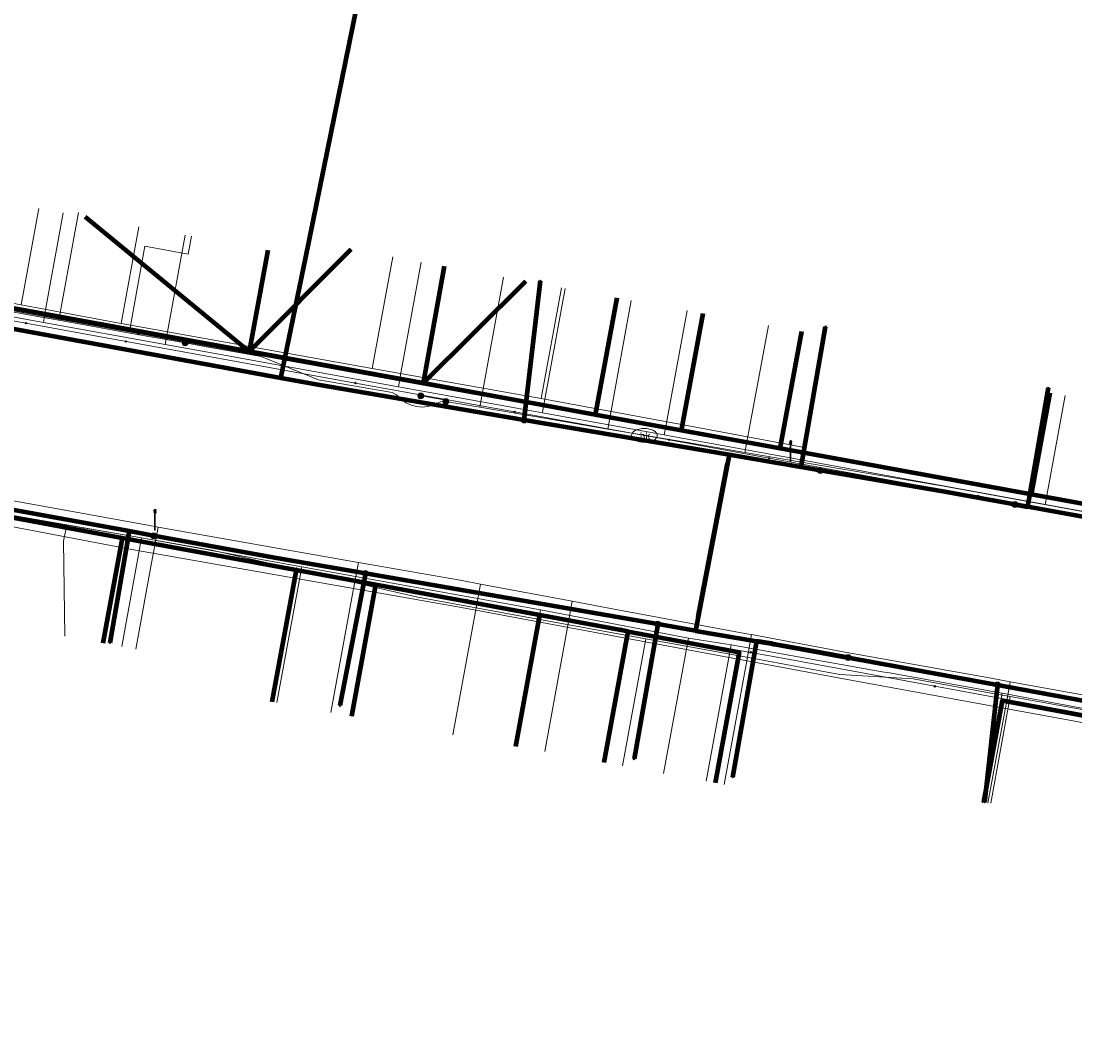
# Model space of a CAD drawing. Extents: x 152558 to 154479, y 462974 to 463683.
# Tile 47 of 256: x 152971 to 153012, y 463283 to 463322. Entities that reach past the tile are written whole.
import ezdxf
from ezdxf.enums import TextEntityAlignment as Align
from ezdxf.lldxf.tags import DXFTag

# ---------------------------------------------------------------- set-up
doc = ezdxf.new("R2010")
doc.units = 0
doc.header["$LTSCALE"] = 0.2
doc.layers.get('0').update_dxf_attribs({"linetype": 'CONTINUOUS'})
for name, color, linetype, lineweight in [('B-RO-KL-DATA_COAXIAAL_17_ZIGGO BV-G', 90, 'KL-DATA-N', 18), ('B-RO-KL-DATA_COAXIAAL_7_ZIGGO BV-G', 90, 'KL-DATA-N', 18), ('B-RO-KL-DATA_HULPSTUK_KPN BV-S', 90, 'CONTINUOUS', 25), ('B-RO-KL-DATA_KABELBED_KPN BV-G', 90, 'CONTINUOUS', 100), ('B-RO-KL-DATA_KABELBED_ZIGGO BV-G', 90, 'CONTINUOUS', 100), ('B-RO-KL-DATA_MANTELBUIS_PVC_1_KPN BV-G', 90, 'CONTINUOUS', 100), ('B-RO-KL-DATA_REGGEFIBER OPERATOR BV-G', 90, 'KL-DATA-N', 18), ('B-RO-KL-ET_LS_400 V_STEDIN NETBEHEER BV-G', 190, 'KL-LS-N', 18), ('B-RO-KL-ET_LS_GEMEENTE AMERSFOORT-S', 190, 'CONTINUOUS', 25), ('B-RO-KL-ET_LS_HULPSTUK_STEDIN NETBEHEER BV-S', 190, 'CONTINUOUS', 25), ('B-RO-KL-GAS_LD_ASBESTCEMENT_124_0.1 BAR_STEDIN NETBEHEER BV-G', 50, 'KL-GAS-LD-N', 18), ('B-RO-KL-GAS_LD_KOPER_22_0.1 BAR_STEDIN NETBEHEER BV-G', 50, 'KL-GAS-LD-N', 18), ('B-RO-KL-GAS_LD_PE_32_0.1 BAR_STEDIN NETBEHEER BV-G', 50, 'KL-GAS-LD-N', 18), ('B-RO-KL-GAS_LD_PVC_63_0.1 BAR_STEDIN NETBEHEER BV-G', 50, 'KL-GAS-LD-N', 18), ('B-RO-KL-WATER_100_VITENS-G', 170, 'KL-WATER-N', 18), ('B-RO-KL-WATER_HULPSTUK_VITENS-S', 170, 'CONTINUOUS', 25), ('B-RO-KL-WATER_VITENS-S', 170, 'CONTINUOUS', 25)]:
    doc.layers.add(name, color=color, linetype=linetype, lineweight=lineweight)
doc.styles.add('NLCS-ISO', font='NLCS-ISO.ttf')
tags = doc.linetypes.add('KL-DATA-N', pattern='A,4,-1,[101,NLCS.SHX,S=0.5,R=0,X=0,Y=0],-1,4,-1,["D",Standard,S=1,R=0,X=-0.25,Y=-0.5],-1.5', length=12.5).pattern_tags.tags
tags[18] = DXFTag(74, 10)
tags = doc.linetypes.add('KL-GAS-LD-N', pattern='A,4,-1,[69,NLCS.SHX,S=0.5,R=0,X=0,Y=0],-1,4,-1,["L",Standard,S=1,R=0,X=0.25,Y=-0.5],-2', length=13).pattern_tags.tags
tags[18] = DXFTag(74, 10)
tags = doc.linetypes.add('KL-LS-N', pattern='A,4,-1,[103,NLCS.SHX,S=0.75,R=0,X=0,Y=0],-1,4,-1,["L",Standard,S=1,R=0,X=0,Y=-0.5],-2', length=13).pattern_tags.tags
tags[18] = DXFTag(74, 10)
doc.linetypes.add('KL-WATER-N', pattern='A,7,-0.5,[168,NLCS.SHX,S=0.75,R=0,X=0.75,Y=0],-2', length=9.5)

# ---------------------------------------------------------------- blocks, each defined once
blk = doc.blocks.new('SKL-WTB_HULP_MOF-SO')
at = {"linetype": 'ByBlock', "lineweight": 18}
h = blk.add_hatch(color=0, dxfattribs=at)
h.dxf.hatch_style = 1
h.paths.add_polyline_path([(-0.5625, 0, 1), (0.5625, 0, 1)])
at = {"color": 0, "linetype": 'ByBlock', "lineweight": 18}
blk.add_circle((0, 0), 0.5625, dxfattribs=at)
at = {"color": 0, "linetype": 'ByBlock', "lineweight": 18, "style": 'NLCS-ISO', "flags": 1}
for tag, p in [('TYPE', (1.5, 0)), ('OMSCHRIJVING', (1.5, -3)), ('LABEL', (1.5, -1.5))]:
    blk.add_attdef(tag, p, '', height=1, dxfattribs=at)
blk = doc.blocks.new('SKL-WATER_BRANDKRAAN_BRANDPUT-SO')
at = {"color": 0, "linetype": 'ByBlock', "lineweight": 18}
blk.add_ellipse((0, 0), major_axis=(2.5, 0), ratio=0.54, dxfattribs=at)
at = {"color": 0, "linetype": 'ByBlock', "lineweight": 18, "style": 'NLCS-ISO'}
blk.add_text('bk', height=1.5, dxfattribs=at).set_placement((0.16, 0), align=Align.MIDDLE_CENTER)
blk = doc.blocks.new('SKL-WTB_HULP_OVERIG-SO')
at = {"color": 0, "linetype": 'ByBlock', "lineweight": 18}
for points in [[(-0.14, 0.14), (0.14, -0.14)], [(0.14, 0.14), (-0.14, -0.14)]]:
    blk.add_lwpolyline(points, dxfattribs=at)
at = {"color": 0, "linetype": 'ByBlock', "lineweight": 18, "style": 'NLCS-ISO', "flags": 1}
for tag, p in [('TYPE', (1.5, 0)), ('OMSCHRIJVING', (1.5, -3)), ('LABEL', (1.5, -1.5))]:
    blk.add_attdef(tag, p, '', height=1, dxfattribs=at)
blk = doc.blocks.new('SKL-ET_LS_MAST-SO')
for p, q in [((-0.05, 2.07), (0.05, 2.07)), ((-0.05, -2), (0.05, -2))]:
    blk.add_line(p, q)
for points in [[(-0.05, -2), (-0.05, 2.07)], [(0.05, -2), (0.05, 2.07)], [(-0.18, 1.76), (-0.22, 1.76), (-0.22, 1.84), (-0.18, 1.84), (-0.18, 1.79)], [(-0.18, 1.49), (-0.22, 1.49), (-0.22, 1.57), (-0.18, 1.57), (-0.18, 1.52)], [(-0.18, 1.79), (-0.05, 1.79)], [(-0.18, 1.76), (-0.05, 1.76)], [(-0.18, 1.52), (-0.05, 1.52)], [(-0.18, 1.49), (-0.05, 1.49)], [(0.18, 1.92), (0.05, 1.92)], [(0.18, 1.89), (0.05, 1.89)], [(0.18, 1.66), (0.05, 1.66)], [(0.18, 1.63), (0.05, 1.63)], [(0.18, 1.39), (0.05, 1.39)], [(0.18, 1.36), (0.05, 1.36)], [(0.18, 1.89), (0.22, 1.89), (0.22, 1.97), (0.18, 1.97), (0.18, 1.92)], [(0.18, 1.63), (0.22, 1.63), (0.22, 1.71), (0.18, 1.71), (0.18, 1.66)], [(0.18, 1.36), (0.22, 1.36), (0.22, 1.44), (0.18, 1.44), (0.18, 1.39)]]:
    blk.add_lwpolyline(points)

msp = doc.modelspace()

# ---------------------------------------------------------------- linework, layer by layer
at = {"layer": 'B-RO-KL-DATA_COAXIAAL_17_ZIGGO BV-G', "flags": 128}
msp.add_lwpolyline([(153046.693, 463303.033), (153045.707, 463297.63), (153043.444, 463298.043), (153041.969, 463298.312), (153037.246, 463299.174), (153031.245, 463300.269), (153025.736, 463301.274), (153023.08, 463301.759), (153015.012, 463303.231), (153009.995, 463304.146), (153000.254, 463305.924), (153000, 463305.97), (152996.426, 463306.623), (152993.09, 463307.233), (152986.435, 463308.45), (152979.7, 463309.681), (152969.381, 463311.567), (152964.273, 463312.501), (152959.954, 463313.29), (152957.994, 463313.649), (152949.445, 463315.211), (152945.124, 463316.001), (152934.424, 463317.957)], dxfattribs=at)
at = {"layer": 'B-RO-KL-DATA_COAXIAAL_7_ZIGGO BV-G', "flags": 128}
for points in [[(152934.424, 463317.957), (152931.516, 463310.434), (152944.918, 463307.962), (152947.86, 463307.419), (152953.066, 463306.459), (152959.254, 463305.317), (152962.59, 463304.702), (152968.09, 463303.687), (152974.77, 463302.454), (152981.514, 463301.21), (152984.595, 463300.642), (152983.664, 463295.557)], [(152934.424, 463317.957), (152931.516, 463310.434), (152944.918, 463307.962), (152947.86, 463307.419), (152953.066, 463306.459), (152959.254, 463305.317), (152962.59, 463304.702), (152968.09, 463303.687), (152974.77, 463302.454), (152981.514, 463301.21), (152984.595, 463300.642), (152990.956, 463299.468), (152994.368, 463298.839), (152993.439, 463293.763)], [(152934.424, 463317.957), (152931.516, 463310.434), (152944.918, 463307.962), (152947.86, 463307.419), (152953.066, 463306.459), (152959.254, 463305.317), (152962.59, 463304.702), (152968.09, 463303.687), (152974.77, 463302.454), (152981.514, 463301.21), (152980.576, 463296.123)], [(152934.424, 463317.957), (152945.124, 463316.001), (152949.445, 463315.211), (152957.994, 463313.649), (152959.954, 463313.29), (152964.273, 463312.501), (152969.381, 463311.567), (152979.7, 463309.681), (152973.349, 463314.893)], [(152934.424, 463317.957), (152945.124, 463316.001), (152949.445, 463315.211), (152957.994, 463313.649), (152959.954, 463313.29), (152964.273, 463312.501), (152969.381, 463311.567), (152979.7, 463309.681), (152973.349, 463314.893)], [(153046.693, 463303.033), (153045.707, 463297.63), (153043.444, 463298.043), (153041.969, 463298.312), (153037.246, 463299.174), (153031.245, 463300.269), (153025.736, 463301.274), (153023.08, 463301.759), (153015.012, 463303.231), (153009.995, 463304.146), (153000.254, 463305.924), (153000, 463305.97), (152996.426, 463306.623), (152993.09, 463307.233), (152986.435, 463308.45), (152979.7, 463309.681), (152983.646, 463313.641)], [(153046.693, 463303.033), (153045.707, 463297.63), (153043.444, 463298.043), (153041.969, 463298.312), (153037.246, 463299.174), (153031.245, 463300.269), (153025.736, 463301.274), (153023.08, 463301.759), (153015.012, 463303.231), (153009.995, 463304.146), (153000.254, 463305.924), (153000, 463305.97), (152996.426, 463306.623), (152993.09, 463307.233), (152986.435, 463308.45), (152990.404, 463312.406)], [(153046.693, 463303.033), (153045.707, 463297.63), (153043.444, 463298.043), (153041.969, 463298.312), (153037.246, 463299.174), (153031.245, 463300.269), (153025.736, 463301.274), (153023.08, 463301.759), (153015.012, 463303.231), (153009.995, 463304.146), (153000.254, 463305.924), (153000, 463305.97), (152996.426, 463306.623), (152997.266, 463311.152)], [(153046.693, 463303.033), (153045.707, 463297.63), (153043.444, 463298.043), (153041.969, 463298.312), (153037.246, 463299.174), (153031.245, 463300.269), (153025.736, 463301.274), (153023.08, 463301.759), (153015.012, 463303.231), (153009.995, 463304.146), (153000.254, 463305.924), (153001.094, 463310.451)]]:
    msp.add_lwpolyline(points, dxfattribs=at)
at = {"layer": 'B-RO-KL-DATA_KABELBED_KPN BV-G', "flags": 128}
for points in [[(152980.926, 463308.649), (152981.883, 463313.338), (152990.153, 463353.893), (152991.987, 463362.888), (152992.01, 463363)], [(152990.342, 463307.027), (152990.975, 463312.416)], [(152980.926, 463308.649), (152965.657, 463311.452)], [(153001.809, 463305.074), (153001.074, 463305.199), (153002.017, 463310.643)], [(152998.279, 463305.675), (152990.342, 463307.027), (152982.358, 463308.387), (152980.926, 463308.649)], [(153009.349, 463303.755), (153009.849, 463303.664), (153010.641, 463308.272)], [(152998.279, 463305.675), (152997.084, 463299.406), (152996.981, 463298.868)], [(153012.541, 463303.172), (153009.849, 463303.664), (153009.349, 463303.755), (153006.558, 463304.265), (153001.809, 463305.074), (153001.074, 463305.199), (153000, 463305.382), (152998.279, 463305.675)], [(152997.081, 463299.407), (152998.214, 463305.341)], [(152996.981, 463298.868), (152995.517, 463299.122), (152984.199, 463301.083), (152980.751, 463301.681), (152975.996, 463302.548), (152975.052, 463302.721), (152970.446, 463303.561)], [(152975.996, 463302.548), (152975.052, 463302.721), (152974.299, 463298.4)], [(152984.199, 463301.083), (152983.201, 463295.969)], [(152995.517, 463299.122), (152994.597, 463293.904)], [(152996.981, 463298.868), (152999.334, 463298.47), (152999.908, 463298.373), (153000, 463298.356), (153000.033, 463298.35), (153001.518, 463298.075), (153002.711, 463297.865), (153002.886, 463297.833), (153008.669, 463296.771), (153024.13, 463293.931)], [(153002.886, 463297.833), (153002.711, 463297.865), (153001.518, 463298.075), (153000, 463298.356), (152999.908, 463298.373), (152999.334, 463298.47), (152998.414, 463293.201)], [(153008.669, 463296.771), (153008.173, 463292.234)]]:
    msp.add_lwpolyline(points, dxfattribs=at)
at = {"layer": 'B-RO-KL-DATA_KABELBED_ZIGGO BV-G', "flags": 128}
for points in [[(152979.7, 463309.681), (152973.349, 463314.893)], [(152979.7, 463309.681), (152983.646, 463313.641)], [(152980.416, 463313.611), (152979.7, 463309.681)], [(152987.25, 463312.983), (152986.435, 463308.45)], [(152986.435, 463308.45), (152990.404, 463312.406)], [(152993.931, 463311.762), (152993.09, 463307.233)], [(152979.7, 463309.681), (152969.381, 463311.567)], [(152997.266, 463311.152), (152996.426, 463306.623)], [(153000.254, 463305.924), (153001.094, 463310.451)], [(152986.435, 463308.45), (152979.7, 463309.681)], [(152993.09, 463307.233), (152986.435, 463308.45)], [(153009.995, 463304.146), (153010.713, 463308.082)], [(152996.426, 463306.623), (152993.09, 463307.233)], [(153000.254, 463305.924), (152996.426, 463306.623)], [(153009.995, 463304.146), (153000.254, 463305.924)], [(153015.012, 463303.231), (153009.995, 463304.146)], [(152974.77, 463302.454), (152968.09, 463303.687)], [(152974.77, 463302.454), (152974.027, 463298.389)], [(152981.514, 463301.21), (152974.77, 463302.454)], [(152981.514, 463301.21), (152980.576, 463296.123)], [(152984.595, 463300.642), (152981.514, 463301.21)], [(152983.664, 463295.557), (152984.595, 463300.642)], [(152990.956, 463299.468), (152984.595, 463300.642)], [(152990.026, 463294.388), (152990.956, 463299.468)], [(152994.368, 463298.839), (152990.956, 463299.468)], [(152993.439, 463293.763), (152994.368, 463298.839)], [(152994.368, 463298.839), (152998.664, 463298.045), (152997.737, 463292.981)], [(153008.142, 463292.228), (153008.868, 463296.163), (153015.672, 463294.907)]]:
    msp.add_lwpolyline(points, dxfattribs=at)
at = {"layer": 'B-RO-KL-DATA_MANTELBUIS_PVC_1_KPN BV-G', "flags": 128}
msp.add_lwpolyline([(152997.081, 463299.407), (152998.214, 463305.341)], dxfattribs=at)
at = {"layer": 'B-RO-KL-DATA_REGGEFIBER OPERATOR BV-G', "flags": 128}
for points in [[(152970.869, 463311.483), (152971.549, 463315.221)], [(152974.743, 463310.761), (152975.427, 463314.515)], [(152984.463, 463309.019), (152985.254, 463313.347)], [(152965.089, 463312.544), (152970.869, 463311.483)], [(152991.006, 463307.857), (152991.791, 463312.153)], [(152925.115, 463311.823), (152943.177, 463308.372), (152947.489, 463307.472), (152953.003, 463306.529), (152959.412, 463305.379), (152964.584, 463304.447), (152969.887, 463303.44), (152975.526, 463302.461), (152981.731, 463301.341), (152990.978, 463299.679), (152996.702, 463298.584), (152998.358, 463298.318), (153004.21, 463297.284), (153004.493, 463297.241), (153008.853, 463296.446), (153013.658, 463295.549), (153018.989, 463294.613), (153024.397, 463293.582), (153030.268, 463292.478), (153035.5, 463291.569), (153040.853, 463290.573), (153042.538, 463290.182), (153043.521, 463289.286), (153043.84, 463289.632), (153045.289, 463298.249), (153045.313, 463298.811), (153046.063, 463299.642), (153046.733, 463301.298), (153047.437, 463304.75)], [(152970.869, 463311.483), (152974.743, 463310.761)], [(152996.434, 463306.853), (152997.221, 463311.16)], [(152974.743, 463310.761), (152984.463, 463309.019)], [(152996.434, 463306.853), (153001.193, 463305.963), (153001.993, 463310.279)], [(152984.463, 463309.019), (152991.006, 463307.857)], [(152991.006, 463307.857), (152996.434, 463306.853)], [(152974.758, 463298.26), (152975.526, 463302.461), (152969.887, 463303.44)], [(152980.769, 463296.087), (152981.731, 463301.341), (152990.978, 463299.679)], [(152990.011, 463294.396), (152990.978, 463299.679)], [(152990.978, 463299.679), (152996.702, 463298.584)], [(152995.744, 463293.346), (152996.702, 463298.584)], [(152996.702, 463298.584), (152998.358, 463298.318)], [(152997.393, 463293.044), (152998.358, 463298.318)], [(152998.358, 463298.318), (153004.21, 463297.284), (153004.493, 463297.241), (153008.853, 463296.446)], [(153008.077, 463292.241), (153008.853, 463296.446)], [(153008.853, 463296.446), (153013.658, 463295.549)], [(153008.077, 463292.241), (153008.1, 463292.2)]]:
    msp.add_lwpolyline(points, dxfattribs=at)
at = {"layer": 'B-RO-KL-ET_LS_400 V_STEDIN NETBEHEER BV-G', "flags": 128}
for points in [[(152977.211, 463310.014), (152975.44, 463310.332), (152972.325, 463310.891), (152971.657, 463311.011), (152966.926, 463311.86), (152965.756, 463312.07), (152963.224, 463312.525), (152960.738, 463312.971), (152955.72, 463313.872), (152953.427, 463314.283), (152949.908, 463314.915), (152948.038, 463315.251), (152944.716, 463315.847), (152941.643, 463316.398), (152921.942, 463319.854), (152921.746, 463319.926), (152921.586, 463320.06), (152921.526, 463320.146), (152921.455, 463320.343), (152921.456, 463320.552), (152922.549, 463326.621), (152922.895, 463328.545), (152923.452, 463331.639), (152923.889, 463334.065), (152923.937, 463334.768), (152923.942, 463334.845), (152923.865, 463335.542), (152923.856, 463335.621), (152923.634, 463336.37), (152923.285, 463337.069), (152922.819, 463337.695), (152922.519, 463337.977), (152922.25, 463338.23), (152921.596, 463338.657), (152920.877, 463338.962), (152918.259, 463339.52), (152915.975, 463340.006), (152915.766, 463340.093), (152915.572, 463340.209), (152915.401, 463340.356), (152915.258, 463340.531), (152915.148, 463340.728), (152915.074, 463340.942), (152915.038, 463341.165), (152915.041, 463341.391), (152916.217, 463348.616), (152916.521, 463350.484), (152917.048, 463353.722)], [(152973.086, 463315.066), (152972.325, 463310.891)], [(152977.457, 463314.145), (152977.331, 463313.457), (152975.659, 463313.761), (152975.082, 463310.598), (152975.44, 463310.332)], [(152989.549, 463312.562), (152988.632, 463307.522)], [(152994.488, 463311.66), (152993.577, 463306.68)], [(152999.799, 463310.686), (152998.886, 463305.776)], [(152987.314, 463307.746), (152987.189, 463307.753), (152987.064, 463307.726), (152986.811, 463307.608), (152986.604, 463307.551), (152986.39, 463307.531), (152986.176, 463307.549), (152985.968, 463307.604), (152985.773, 463307.693), (152985.596, 463307.816), (152985.397, 463308.01), (152985.229, 463308.099), (152982.38, 463308.587), (152980.165, 463309.484), (152977.904, 463309.89), (152977.211, 463310.014)], [(152939.837, 463308.705), (152941.988, 463308.329), (152943.912, 463307.993), (152948.094, 463307.262), (152951.378, 463306.688), (152953.285, 463306.355), (152957.067, 463305.694), (152959.277, 463305.308), (152964.298, 463304.431), (152964.547, 463304.387), (152970.29, 463303.384), (152970.855, 463303.285), (152972.628, 463302.976), (152975.311, 463302.507), (152978.243, 463301.995), (152983.766, 463300.733), (152984.59, 463300.545), (152986.228, 463300.171), (152989.39, 463299.592), (152994.405, 463298.674), (152995.051, 463298.556), (152999.243, 463297.789), (153002.573, 463297.179), (153005.405, 463297.004), (153008.356, 463296.468), (153009.162, 463296.322), (153012.803, 463295.661), (153013.372, 463295.558), (153019.192, 463294.502), (153019.356, 463294.472), (153022.757, 463293.854), (153025.341, 463293.385), (153029.389, 463292.65), (153032.394, 463292.105), (153035.373, 463291.564), (153037.958, 463291.095), (153039.527, 463290.81), (153043.493, 463289.163), (153044.013, 463283.457), (153044.025, 463283.325), (153045.598, 463283.025)], [(152986.336, 463307.962), (152987.323, 463307.795), (152987.314, 463307.746)], [(153064.443, 463301.415), (153062.418, 463301.781), (153050.225, 463303.982), (153049.643, 463303.982), (153049.07, 463303.881), (153048.523, 463303.681), (153048.02, 463303.389), (153047.576, 463303.013), (153047.204, 463302.566), (153046.916, 463302.06), (153046.412, 463300.696), (153045.958, 463299.951), (153045.375, 463299.302), (153044.683, 463298.772), (153043.904, 463298.378), (153043.066, 463298.134), (153042.198, 463298.049), (153041.328, 463298.124), (153040.976, 463298.188), (153037.73, 463298.781), (153036.716, 463298.966), (153032.615, 463299.714), (153031.701, 463299.881), (153025.718, 463300.973), (153023.657, 463301.349), (153020.702, 463301.888), (153019.623, 463302.085), (153014.719, 463302.98), (153012.253, 463303.43), (153009.704, 463303.895), (153006.596, 463304.462), (153001.688, 463305.298), (152998.886, 463305.776), (152996.664, 463306.154), (152993.577, 463306.68), (152990.833, 463307.147), (152988.632, 463307.522), (152987.314, 463307.746)], [(152972.511, 463302.339), (152972.628, 463302.976)], [(152972.552, 463298.663), (152972.511, 463302.339)], [(152983.676, 463295.555), (152984.59, 463300.545)], [(152994.15, 463293.638), (152995.051, 463298.556)], [(153008.41, 463292.191), (153009.162, 463296.322)]]:
    msp.add_lwpolyline(points, dxfattribs=at)
at = {"layer": 'B-RO-KL-GAS_LD_ASBESTCEMENT_124_0.1 BAR_STEDIN NETBEHEER BV-G', "flags": 128}
for points in [[(152941.828, 463316.462), (153042.215, 463298.267)], [(152970.42, 463302.914), (152975.153, 463302.015), (152987.911, 463299.768), (152993.995, 463298.633), (153002.506, 463297.047), (153040.335, 463290.121)], [(153009.134, 463296.727), (153009.165, 463296.895)]]:
    msp.add_lwpolyline(points, dxfattribs=at)
at = {"layer": 'B-RO-KL-GAS_LD_KOPER_22_0.1 BAR_STEDIN NETBEHEER BV-G', "flags": 128}
for points in [[(152977.218, 463314.189), (152976.535, 463310.442)], [(152986.357, 463313.146), (152985.584, 463308.915)], [(152991.93, 463312.127), (152991.07, 463307.417)], [(152996.652, 463311.264), (152995.858, 463306.925)], [(153001.962, 463310.285), (153001.176, 463306.06)], [(153011.291, 463307.976), (153010.612, 463304.254)], [(152975.306, 463298.16), (152975.89, 463301.353)], [(152982.858, 463295.705), (152983.722, 463300.425)], [(152987.58, 463294.841), (152988.481, 463299.761)], [(152991.139, 463294.189), (152992.022, 463299.01)], [(152998.087, 463292.917), (152998.989, 463297.847)], [(153008.299, 463292.199), (153009.134, 463296.727)]]:
    msp.add_lwpolyline(points, dxfattribs=at)
at = {"layer": 'B-RO-KL-GAS_LD_PE_32_0.1 BAR_STEDIN NETBEHEER BV-G', "flags": 128}
for points in [[(152972.496, 463315.049), (152971.813, 463311.297)], [(152971.813, 463311.297), (152971.724, 463310.805)], [(152976.535, 463310.442), (152976.446, 463309.95)], [(152985.584, 463308.915), (152985.474, 463308.318)], [(152991.07, 463307.417), (152991.05, 463307.309)], [(152995.858, 463306.925), (152995.771, 463306.45)], [(153001.176, 463306.06), (153001.069, 463305.484)], [(153010.612, 463304.254), (153010.522, 463303.762)], [(152975.89, 463301.353), (152976.169, 463302.882)], [(152983.722, 463300.425), (152983.922, 463301.516)], [(152988.481, 463299.761), (152988.649, 463300.678)], [(152992.022, 463299.01), (152992.206, 463300.014)], [(152998.989, 463297.847), (152999.148, 463298.72)]]:
    msp.add_lwpolyline(points, dxfattribs=at)
at = {"layer": 'B-RO-KL-GAS_LD_PVC_63_0.1 BAR_STEDIN NETBEHEER BV-G', "flags": 128}
for points in [[(152914.756, 463340.579), (152914.203, 463340.686), (152906.685, 463341.775), (152903.226, 463342.376), (152902.409, 463342.518), (152902.36, 463342.527), (152897.14, 463343.438), (152897.124, 463343.353), (152896.735, 463341.338), (152895.823, 463336.625), (152895.807, 463336.54), (152895.1, 463332.88), (152895.052, 463332.806), (152894.961, 463332.539), (152894.914, 463332.464), (152894.212, 463328.612), (152893.971, 463327.29), (152893.387, 463324.14), (152893.331, 463323.848), (152893.294, 463323.652), (152892.35, 463318.714), (152892.185, 463317.851), (152891.622, 463314.905), (152891.448, 463313.997), (152890.949, 463311.384), (152889.904, 463305.646), (152889.548, 463303.693), (152889.009, 463300.735), (152888.94, 463300.359), (152890.267, 463300.097), (152894.057, 463299.336), (152896.318, 463298.883), (152898.769, 463298.391), (152899.39, 463298.266), (152904.223, 463297.302), (152905.064, 463297.142), (152908.012, 463296.581), (152909.065, 463296.381), (152913.813, 463295.478), (152914.693, 463295.318), (152916.008, 463296.331), (152916.624, 463296.808), (152917.221, 463300.027), (152917.318, 463300.549), (152918.104, 463304.793), (152918.122, 463304.888), (152919.019, 463309.679), (152919.618, 463311.002), (152920.49, 463312.014), (152922.234, 463312.163), (152924.163, 463312.182), (152927.733, 463311.71), (152936.939, 463310.079), (152942.612, 463309.027), (152943.076, 463308.941), (152947.156, 463308.185), (152947.206, 463308.176), (152952.49, 463307.196), (152952.867, 463307.126), (152957.59, 463306.262), (152961.122, 463305.619), (152961.712, 463305.511), (152962.757, 463305.321), (152963.333, 463305.216), (152968.684, 463304.241), (152969.772, 463304.043), (152975.765, 463302.953), (152976.169, 463302.882), (152983.775, 463301.542), (152983.922, 463301.516), (152987.861, 463300.822), (152988.649, 463300.678), (152992.206, 463300.014), (152993.624, 463299.75), (152999.033, 463298.741), (152999.148, 463298.72), (153002.692, 463298.059), (153008.428, 463297.028), (153009.165, 463296.895), (153011.963, 463296.392), (153013.519, 463296.112), (153017.316, 463295.43), (153019.446, 463295.047), (153021.832, 463294.604), (153024.409, 463294.126), (153027.211, 463293.606), (153030.014, 463293.086), (153033.595, 463292.422), (153036.772, 463291.833), (153038.15, 463291.577), (153039.814, 463291.269), (153040.021, 463291.231), (153040.227, 463291.192)], [(152914.756, 463340.579), (152919.403, 463339.62), (152922.515, 463338.977), (152924.275, 463336.454), (152924.042, 463335.053), (152923.649, 463332.686), (152923.566, 463332.189), (152922.81, 463327.646), (152922.671, 463326.809), (152921.921, 463322.296), (152921.94, 463322.21), (152923.685, 463319.886), (152925.052, 463319.354), (152928.359, 463318.549), (152935.517, 463317.223), (152944.127, 463315.751), (152944.908, 463315.615), (152948.696, 463314.957), (152949.637, 463314.793), (152954.078, 463314.02), (152955.471, 463313.766), (152959.926, 463312.955), (152961.029, 463312.754), (152965.956, 463311.856), (152966.304, 463311.793), (152971.446, 463310.856), (152971.724, 463310.805), (152976.446, 463309.95), (152977.17, 463309.819), (152985.474, 463308.318), (152985.622, 463308.291), (152990.065, 463307.487), (152991.05, 463307.309), (152995.771, 463306.45), (152995.897, 463306.427), (153001.069, 463305.484), (153001.829, 463305.346), (153010.385, 463303.787), (153010.522, 463303.762), (153015.147, 463302.92), (153015.392, 463302.875), (153020.876, 463301.876), (153021.2, 463301.817), (153025.923, 463300.957), (153026.285, 463300.891), (153031.639, 463299.91), (153033.136, 463299.634), (153036.967, 463298.926), (153037.394, 463298.847), (153041.426, 463298.103), (153042.07, 463297.984), (153041.986, 463297.564)]]:
    msp.add_lwpolyline(points, dxfattribs=at)
at = {"layer": 'B-RO-KL-WATER_100_VITENS-G', "flags": 128}
for points in [[(152914.792, 463340.325), (152924.626, 463338.41), (152924.251, 463336.312), (152923.528, 463332.263), (152922.331, 463325.558), (152921.864, 463322.944), (152922.981, 463321.288), (152923.122, 463321.079), (152924.359, 463319.246), (152941.923, 463316.06), (152949.051, 463314.767), (152955.035, 463313.681), (152960.051, 463312.771), (152964.892, 463311.893), (152971.052, 463310.776), (152974.925, 463310.073), (152983.814, 463308.461), (152989.974, 463307.343), (152994.998, 463306.432)], [(153039.817, 463290.521), (153038.699, 463290.728), (153035.787, 463291.265), (153023.825, 463293.473), (153018.812, 463294.398), (153013.798, 463295.323), (153006.24, 463296.718), (152999.999, 463297.87), (152999.112, 463298.033), (152994.098, 463298.957), (152988.116, 463300.059), (152981.524, 463301.273), (152973.252, 463302.797), (152969.816, 463303.43), (152957.854, 463305.634), (152947.826, 463307.482), (152940.267, 463308.875), (152924.245, 463311.827)], [(152994.998, 463306.432), (152995.958, 463306.258), (152999.831, 463305.555), (153007.927, 463304.086), (153014.88, 463302.825), (153020.864, 463301.74), (153026.056, 463300.798), (153031.865, 463299.744), (153037.057, 463298.802), (153038.509, 463298.539), (153039.961, 463298.275), (153040.2, 463298.232)]]:
    msp.add_lwpolyline(points, dxfattribs=at)

# ---------------------------------------------------------------- block references
at = {"layer": 'B-RO-KL-DATA_HULPSTUK_KPN BV-S', "xscale": 0.2, "yscale": 0.2, "zscale": 0.2}
for name, p in [('SKL-WTB_HULP_OVERIG-SO', (152990.975, 463312.416)), ('SKL-WTB_HULP_OVERIG-SO', (153002.017, 463310.643)), ('SKL-WTB_HULP_OVERIG-SO', (152980.926, 463308.649)), ('SKL-WTB_HULP_OVERIG-SO', (152980.926, 463308.649)), ('SKL-WTB_HULP_OVERIG-SO', (152980.926, 463308.649)), ('SKL-WTB_HULP_OVERIG-SO', (153010.641, 463308.272)), ('SKL-WTB_HULP_MOF-SO', (152990.342, 463307.027)), ('SKL-WTB_HULP_OVERIG-SO', (152990.342, 463307.027)), ('SKL-WTB_HULP_OVERIG-SO', (152998.279, 463305.675)), ('SKL-WTB_HULP_OVERIG-SO', (152998.279, 463305.675)), ('SKL-WTB_HULP_OVERIG-SO', (152998.279, 463305.675)), ('SKL-WTB_HULP_MOF-SO', (153001.809, 463305.074)), ('SKL-WTB_HULP_OVERIG-SO', (153001.809, 463305.074)), ('SKL-WTB_HULP_MOF-SO', (153009.349, 463303.755)), ('SKL-WTB_HULP_OVERIG-SO', (153009.349, 463303.755)), ('SKL-WTB_HULP_MOF-SO', (152975.996, 463302.548)), ('SKL-WTB_HULP_OVERIG-SO', (152975.996, 463302.548)), ('SKL-WTB_HULP_MOF-SO', (152984.199, 463301.083)), ('SKL-WTB_HULP_OVERIG-SO', (152984.2, 463301.083)), ('SKL-WTB_HULP_MOF-SO', (152995.517, 463299.122)), ('SKL-WTB_HULP_OVERIG-SO', (152995.517, 463299.122)), ('SKL-WTB_HULP_OVERIG-SO', (152996.981, 463298.868)), ('SKL-WTB_HULP_OVERIG-SO', (152996.981, 463298.868)), ('SKL-WTB_HULP_OVERIG-SO', (152996.981, 463298.868)), ('SKL-WTB_HULP_OVERIG-SO', (152974.299, 463298.4)), ('SKL-WTB_HULP_MOF-SO', (153002.886, 463297.833)), ('SKL-WTB_HULP_OVERIG-SO', (153002.886, 463297.833)), ('SKL-WTB_HULP_MOF-SO', (153008.669, 463296.771)), ('SKL-WTB_HULP_OVERIG-SO', (153008.669, 463296.771)), ('SKL-WTB_HULP_OVERIG-SO', (152983.201, 463295.969)), ('SKL-WTB_HULP_OVERIG-SO', (152994.597, 463293.904)), ('SKL-WTB_HULP_OVERIG-SO', (152998.414, 463293.201)), ('SKL-WTB_HULP_OVERIG-SO', (153008.173, 463292.234))]:
    msp.add_blockref(name, p, dxfattribs=at)
at = {"layer": 'B-RO-KL-ET_LS_GEMEENTE AMERSFOORT-S', "xscale": 0.2, "yscale": 0.2, "zscale": 0.2}
for p in [(153000.664, 463305.821), (152976.046, 463303.159)]:
    msp.add_blockref('SKL-ET_LS_MAST-SO', p, dxfattribs=at)
at = {"layer": 'B-RO-KL-ET_LS_HULPSTUK_STEDIN NETBEHEER BV-S', "xscale": 0.2, "yscale": 0.2, "zscale": 0.2}
for p in [(152977.211, 463310.014), (152986.336, 463307.962), (152987.314, 463307.746)]:
    msp.add_blockref('SKL-WTB_HULP_MOF-SO', p, dxfattribs=at)
at = {"layer": 'B-RO-KL-WATER_HULPSTUK_VITENS-S', "xscale": 0.2, "yscale": 0.2, "zscale": 0.2}
for p in [(152971.052, 463310.776), (152974.925, 463310.073), (152983.814, 463308.461), (152989.974, 463307.343), (152995.958, 463306.258), (152999.831, 463305.555), (153007.927, 463304.086), (152973.252, 463302.797), (152981.524, 463301.273), (152988.116, 463300.059), (152994.098, 463298.957), (152999.112, 463298.033), (153006.24, 463296.718)]:
    msp.add_blockref('SKL-WTB_HULP_OVERIG-SO', p, dxfattribs=at)
at = {"layer": 'B-RO-KL-WATER_VITENS-S', "xscale": 0.2, "yscale": 0.2, "zscale": 0.2}
msp.add_blockref('SKL-WATER_BRANDKRAAN_BRANDPUT-SO', (152994.998, 463306.432), dxfattribs=at)

doc.saveas('drawing.dxf')
